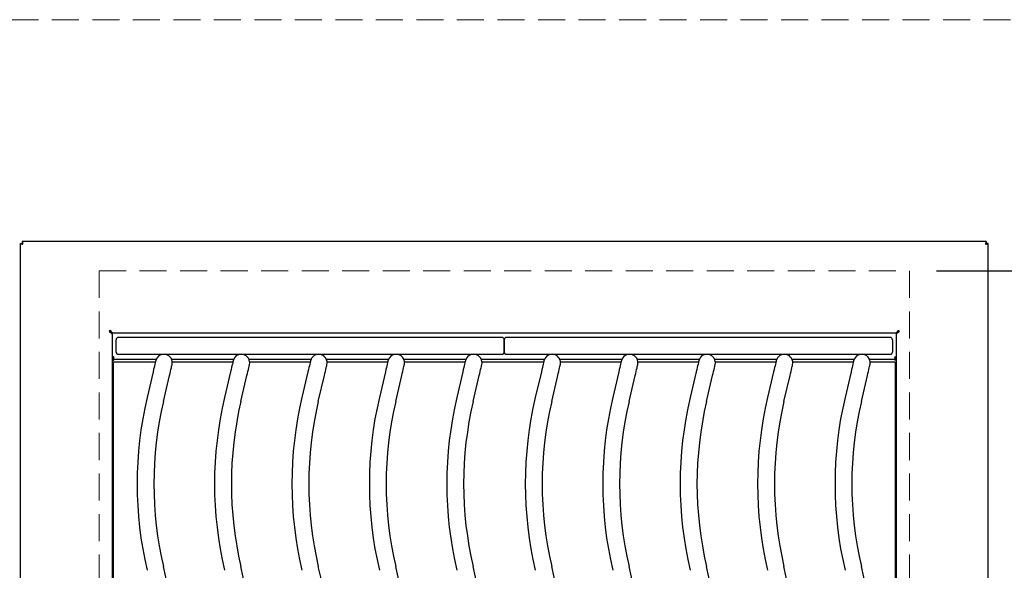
# Model space of a CAD drawing. Header units: inches. Extents: x 35 to 165, y 14 to 115.
# Tile 21 of 39: x 57 to 78, y 87 to 99. Entities that reach past the tile are written whole.
import ezdxf

# ---------------------------------------------------------------- set-up
doc = ezdxf.new("R2010")
doc.units = ezdxf.units.IN
doc.header["$LTSCALE"] = 12
doc.header["$MEASUREMENT"] = 0
doc.linetypes.add('HIDDEN', pattern=[0.075, 0.05, -0.025])
doc.layers.add('FORMAT', color=7, linetype='Continuous')
doc.styles.add('SLDTEXTSTYLE0', font='TXT', dxfattribs={"width": 0.75})
doc.dimstyles.new('SLDDIMSTYLE1', dxfattribs={"dimtxt": 1.17, "dimasz": 1.56, "dimexe": 0, "dimexo": 0.0625, "dimgap": 0.2925, "dimtad": 0, "dimtih": 1, "dimtoh": 1, "dimdec": 3, "dimrnd": 1e-09, "dimzin": 12, "dimdsep": 46, "dimlunit": 5, "dimtxsty": 'SLDTEXTSTYLE0', "dimsah": 1, "dimcen": 0.09, "dimadec": 0, "dimazin": 3, "dimtfac": 1, "dimtdec": 3, "dimtofl": 0, "dimtmove": 0, "dimatfit": 3, "dimfxl": 1, "dimfrac": 2, "dimtolj": 1, "dimtzin": 12, "dimarcsym": 0})

# ---------------------------------------------------------------- blocks, each defined once
blk = doc.blocks.new('_D_6')
at = {"layer": 'FORMAT'}
for p, q in [((76.913, 93.326), (91.527, 93.326)), ((90.027, 93.326), (90.027, 84.779)), ((90.027, 74.34), (90.027, 82.887))]:
    blk.add_line(p, q, dxfattribs=at)
for points in [[(90.027, 93.326), (89.787, 91.766), (90.267, 91.766)], [(90.027, 74.34), (90.267, 75.9), (89.787, 75.9)]]:
    blk.add_solid(points, dxfattribs=at)
at = {"layer": 'FORMAT', "insert": (89.013, 84.395), "char_height": 1.17, "attachment_point": 1, "style": 'SLDTEXTSTYLE0'}
blk.add_mtext('6A', dxfattribs=at)
blk = doc.blocks.new('_D_7')
at = {"layer": 'FORMAT'}
for p, q in [((56.004, 93.977), (42.469, 93.977)), ((43.969, 93.977), (43.969, 82.601)), ((43.969, 69.333), (43.969, 80.709)), ((55.963, 69.333), (42.469, 69.333))]:
    blk.add_line(p, q, dxfattribs=at)
for points in [[(43.969, 93.977), (43.729, 92.417), (44.209, 92.417)], [(43.969, 69.333), (44.209, 70.893), (43.729, 70.893)]]:
    blk.add_solid(points, dxfattribs=at)
at = {"layer": 'FORMAT', "insert": (42.955, 82.217), "char_height": 1.17, "attachment_point": 1, "style": 'SLDTEXTSTYLE0'}
blk.add_mtext('3A', dxfattribs=at)

msp = doc.modelspace()

# ---------------------------------------------------------------- linework, layer by layer
at = {"color": 7, "linetype": 'Continuous', "lineweight": 25}
for p, q in [((56.5628, 93.9351), (56.6008, 93.9351)), ((56.5628, 73.8796), (56.5628, 93.9351)), ((56.6044, 93.9766), (56.6044, 93.9386)), ((78.0213, 93.9766), (56.6044, 93.9766)), ((78.0213, 93.9766), (78.0213, 93.9386)), ((78.0628, 93.9351), (78.0248, 93.9351)), ((78.0628, 73.8796), (78.0628, 93.9351)), ((58.5628, 92.001), (58.5628, 91.956)), ((58.5628, 91.9965), (58.5692, 91.9965)), ((58.5753, 91.9625), (58.5947, 91.9625)), ((58.5753, 91.9559), (58.5753, 91.9625)), ((58.5753, 91.9559), (58.5753, 91.9461)), ((58.5753, 91.9559), (58.6001, 91.9559)), ((58.6008, 91.9085), (58.6008, 74.0333)), ((75.9947, 91.9386), (58.631, 91.9386)), ((76.0248, 74.0333), (76.0248, 91.9085)), ((76.0503, 91.9559), (76.0256, 91.9559)), ((76.0503, 91.9625), (76.0309, 91.9625)), ((76.0503, 91.9559), (76.0503, 91.9625)), ((76.0503, 91.9559), (76.0503, 91.9461)), ((76.0628, 91.9965), (76.0565, 91.9965)), ((76.0628, 92.001), (76.0628, 91.956)), ((58.6878, 91.5219), (58.6878, 91.7959)), ((67.2628, 91.8459), (58.7378, 91.8459)), ((67.3128, 91.5219), (67.3128, 91.7959)), ((67.3128, 91.7959), (67.3128, 91.5219)), ((75.8878, 91.8459), (67.3628, 91.8459)), ((75.9378, 91.7959), (75.9378, 91.5219)), ((58.7378, 91.4719), (67.2628, 91.4719)), ((67.3628, 91.4719), (75.8878, 91.4719)), ((58.6383, 91.4133), (58.6008, 91.4133)), ((58.6008, 91.3707), (58.6014, 91.3707)), ((58.6008, 91.3438), (58.6383, 91.3438)), ((59.563, 91.2986), (58.6253, 91.2986)), ((58.6253, 91.2986), (58.6253, 91.2286)), ((58.6253, 91.2286), (58.6253, 74.7131)), ((58.6333, 91.3991), (58.6383, 91.3991)), ((58.6333, 91.3611), (58.6383, 91.3611)), ((58.6383, 91.409), (58.6383, 91.4133)), ((58.6383, 91.3611), (58.6383, 91.409)), ((58.6383, 91.3611), (59.5811, 91.3611)), ((58.6383, 91.3553), (58.6383, 91.3611)), ((58.6383, 91.3438), (58.6383, 91.3553)), ((59.9226, 91.3611), (61.3011, 91.3611)), ((61.283, 91.2986), (59.9384, 91.2986)), ((61.6426, 91.3611), (63.0211, 91.3611)), ((63.003, 91.2986), (61.6584, 91.2986)), ((63.3626, 91.3611), (64.7411, 91.3611)), ((64.723, 91.2986), (63.3784, 91.2986)), ((65.0826, 91.3611), (66.4611, 91.3611)), ((66.443, 91.2986), (65.0984, 91.2986)), ((66.8026, 91.3611), (68.2061, 91.3611)), ((68.188, 91.2986), (66.8184, 91.2986)), ((68.5476, 91.3611), (69.9261, 91.3611)), ((69.908, 91.2986), (68.5634, 91.2986)), ((70.2676, 91.3611), (71.6461, 91.3611)), ((71.628, 91.2986), (70.2834, 91.2986)), ((71.9876, 91.3611), (73.3661, 91.3611)), ((73.348, 91.2986), (72.0034, 91.2986)), ((73.7076, 91.3611), (75.0861, 91.3611)), ((75.068, 91.2986), (73.7234, 91.2986)), ((75.4276, 91.3611), (75.9874, 91.3611)), ((76.0003, 91.2986), (75.4434, 91.2986)), ((75.9874, 91.4133), (76.0248, 91.4133)), ((75.9874, 91.409), (75.9874, 91.4133)), ((75.9874, 91.409), (75.9874, 91.3611)), ((75.9923, 91.3991), (75.9874, 91.3991)), ((75.9923, 91.3611), (75.9874, 91.3611)), ((75.9874, 91.3611), (75.9874, 91.3553)), ((75.9874, 91.3438), (75.9874, 91.3553)), ((76.0248, 91.3438), (75.9874, 91.3438)), ((76.0003, 91.2986), (76.0003, 91.2286)), ((76.0003, 91.2286), (76.0003, 74.7131)), ((76.0248, 91.3707), (76.0243, 91.3707)), ((59.5126, 91.0843), (59.3783, 90.5137)), ((59.7424, 90.428), (59.8766, 90.9987)), ((61.2326, 91.0843), (61.0983, 90.5137)), ((61.4624, 90.428), (61.5966, 90.9987)), ((62.9526, 91.0843), (62.8183, 90.5137)), ((63.1824, 90.428), (63.3166, 90.9987)), ((64.6726, 91.0843), (64.5383, 90.5137)), ((64.9024, 90.428), (65.0366, 90.9987)), ((66.3926, 91.0843), (66.2583, 90.5137)), ((66.6224, 90.428), (66.7566, 90.9987)), ((68.1376, 91.0843), (68.0033, 90.5137)), ((68.3674, 90.428), (68.5016, 90.9987)), ((69.8576, 91.0843), (69.7233, 90.5137)), ((70.0874, 90.428), (70.2216, 90.9987)), ((71.5776, 91.0843), (71.4433, 90.5137)), ((71.8074, 90.428), (71.9416, 90.9987)), ((73.2976, 91.0843), (73.1633, 90.5137)), ((73.5274, 90.428), (73.6616, 90.9987)), ((75.0176, 91.0843), (74.8833, 90.5137)), ((75.2474, 90.428), (75.3816, 90.9987)), ((58.6208, 90.9709), (58.6008, 90.9709)), ((58.6253, 90.9709), (58.6208, 90.9709)), ((76.0003, 90.9709), (76.0048, 90.9709)), ((76.0048, 90.9709), (76.0248, 90.9709))]:
    msp.add_line(p, q, dxfattribs=at)
at = {"color": 7, "linetype": 'Continuous', "lineweight": 25, "flags": 128}
for points in [[(59.5698, 91.3277), (59.5687, 91.323), (59.5655, 91.3092), (59.5602, 91.2867), (59.553, 91.2564), (59.5444, 91.2195), (59.5345, 91.1775), (59.5237, 91.1318), (59.5126, 91.0843)], [(59.8766, 90.9987), (59.8878, 91.0462), (59.8985, 91.0918), (59.9084, 91.1339), (59.9171, 91.1708), (59.9242, 91.201), (59.9295, 91.2235), (59.9328, 91.2374), (59.9339, 91.242)], [(61.2898, 91.3277), (61.2887, 91.323), (61.2855, 91.3092), (61.2802, 91.2867), (61.273, 91.2564), (61.2644, 91.2195), (61.2545, 91.1775), (61.2437, 91.1318), (61.2326, 91.0843)], [(61.5966, 90.9987), (61.6078, 91.0462), (61.6185, 91.0918), (61.6284, 91.1339), (61.6371, 91.1708), (61.6442, 91.201), (61.6495, 91.2235), (61.6528, 91.2374), (61.6539, 91.242)], [(63.0098, 91.3277), (63.0087, 91.323), (63.0055, 91.3092), (63.0002, 91.2867), (62.993, 91.2564), (62.9844, 91.2195), (62.9745, 91.1775), (62.9637, 91.1318), (62.9526, 91.0843)], [(63.3166, 90.9987), (63.3278, 91.0462), (63.3385, 91.0918), (63.3484, 91.1339), (63.3571, 91.1708), (63.3642, 91.201), (63.3695, 91.2235), (63.3728, 91.2374), (63.3739, 91.242)], [(64.7298, 91.3277), (64.7287, 91.323), (64.7255, 91.3092), (64.7202, 91.2867), (64.713, 91.2564), (64.7044, 91.2195), (64.6945, 91.1775), (64.6837, 91.1318), (64.6726, 91.0843)], [(65.0366, 90.9987), (65.0478, 91.0462), (65.0585, 91.0918), (65.0684, 91.1339), (65.0771, 91.1708), (65.0842, 91.201), (65.0895, 91.2235), (65.0928, 91.2374), (65.0939, 91.242)], [(66.4498, 91.3277), (66.4487, 91.323), (66.4455, 91.3092), (66.4402, 91.2867), (66.433, 91.2564), (66.4244, 91.2195), (66.4145, 91.1775), (66.4037, 91.1318), (66.3926, 91.0843)], [(66.7566, 90.9987), (66.7678, 91.0462), (66.7785, 91.0918), (66.7884, 91.1339), (66.7971, 91.1708), (66.8042, 91.201), (66.8095, 91.2235), (66.8128, 91.2374), (66.8139, 91.242)], [(68.1948, 91.3277), (68.1937, 91.323), (68.1905, 91.3092), (68.1852, 91.2867), (68.178, 91.2564), (68.1694, 91.2195), (68.1595, 91.1775), (68.1487, 91.1318), (68.1376, 91.0843)], [(68.5016, 90.9987), (68.5128, 91.0462), (68.5235, 91.0918), (68.5334, 91.1339), (68.5421, 91.1708), (68.5492, 91.201), (68.5545, 91.2235), (68.5578, 91.2374), (68.5589, 91.242)], [(69.9148, 91.3277), (69.9137, 91.323), (69.9105, 91.3092), (69.9052, 91.2867), (69.898, 91.2564), (69.8894, 91.2195), (69.8795, 91.1775), (69.8687, 91.1318), (69.8576, 91.0843)], [(70.2216, 90.9987), (70.2328, 91.0462), (70.2435, 91.0918), (70.2534, 91.1339), (70.2621, 91.1708), (70.2692, 91.201), (70.2745, 91.2235), (70.2778, 91.2374), (70.2789, 91.242)], [(71.6348, 91.3277), (71.6337, 91.323), (71.6305, 91.3092), (71.6252, 91.2867), (71.618, 91.2564), (71.6094, 91.2195), (71.5995, 91.1775), (71.5887, 91.1318), (71.5776, 91.0843)], [(71.9416, 90.9987), (71.9528, 91.0462), (71.9635, 91.0918), (71.9734, 91.1339), (71.9821, 91.1708), (71.9892, 91.201), (71.9945, 91.2235), (71.9978, 91.2374), (71.9989, 91.242)], [(73.3548, 91.3277), (73.3537, 91.323), (73.3505, 91.3092), (73.3452, 91.2867), (73.338, 91.2564), (73.3294, 91.2195), (73.3195, 91.1775), (73.3087, 91.1318), (73.2976, 91.0843)], [(73.6616, 90.9987), (73.6728, 91.0462), (73.6835, 91.0918), (73.6934, 91.1339), (73.7021, 91.1708), (73.7092, 91.201), (73.7145, 91.2235), (73.7178, 91.2374), (73.7189, 91.242)], [(75.0748, 91.3277), (75.0737, 91.323), (75.0705, 91.3092), (75.0652, 91.2867), (75.058, 91.2564), (75.0494, 91.2195), (75.0395, 91.1775), (75.0287, 91.1318), (75.0176, 91.0843)], [(75.3816, 90.9987), (75.3928, 91.0462), (75.4035, 91.0918), (75.4134, 91.1339), (75.4221, 91.1708), (75.4292, 91.201), (75.4345, 91.2235), (75.4378, 91.2374), (75.4389, 91.242)]]:
    msp.add_lwpolyline(points, dxfattribs=at)
at = {"color": 7, "linetype": 'Continuous', "lineweight": 25}
for centre, radius, start, end in [((58.5563, 91.9832), 0.019, 45, 225), ((76.0694, 91.9832), 0.019, 315, 135), ((58.7378, 91.7959), 0.05, 90, 180), ((67.2628, 91.7959), 0.05, 0, 90), ((67.3628, 91.7959), 0.05, 90, 180), ((75.8878, 91.7959), 0.05, 0, 90), ((58.7378, 91.5219), 0.05, 180, 270), ((59.7519, 91.2849), 0.187, 346.76135, 166.76135), ((61.4719, 91.2849), 0.187, 346.76135, 166.76135), ((63.1919, 91.2849), 0.187, 346.76135, 166.76135), ((64.9119, 91.2849), 0.187, 346.76135, 166.76135), ((66.6319, 91.2849), 0.187, 346.76135, 166.76135), ((67.2628, 91.5219), 0.05, 270, 0), ((67.3628, 91.5219), 0.05, 180, 270), ((68.3769, 91.2849), 0.187, 346.76135, 166.76135), ((70.0969, 91.2849), 0.187, 346.76135, 166.76135), ((71.8169, 91.2849), 0.187, 346.76135, 166.76135), ((73.5369, 91.2849), 0.187, 346.76135, 166.76135), ((75.2569, 91.2849), 0.187, 346.76135, 166.76135), ((75.8878, 91.5219), 0.05, 270, 0), ((58.6333, 91.4191), 0.058, 235.92035, 270), ((58.6333, 91.4191), 0.02, 197.06019, 270), ((75.9923, 91.4191), 0.02, 270, 342.93981), ((75.9923, 91.4191), 0.058, 270, 304.07965), ((67.5303, 88.5959), 8.3745, 166.76135, 193.23865), ((67.5303, 88.5959), 8.0005, 166.76135, 193.23865), ((69.2503, 88.5959), 8.3745, 166.76135, 193.23865), ((69.2503, 88.5959), 8.0005, 166.76135, 193.23865), ((70.9703, 88.5959), 8.3745, 166.76135, 193.23865), ((70.9703, 88.5959), 8.0005, 166.76135, 193.23865), ((72.6903, 88.5959), 8.3745, 166.76135, 193.23865), ((72.6903, 88.5959), 8.0005, 166.76135, 193.23865), ((74.4103, 88.5959), 8.3745, 166.76135, 193.23865), ((74.4103, 88.5959), 8.0005, 166.76135, 193.23865), ((76.1553, 88.5959), 8.3745, 166.76135, 193.23865), ((76.1553, 88.5959), 8.0005, 166.76135, 193.23865), ((77.8753, 88.5959), 8.3745, 166.76135, 193.23865), ((77.8753, 88.5959), 8.0005, 166.76135, 193.23865), ((79.5953, 88.5959), 8.3745, 166.76135, 193.23865), ((79.5953, 88.5959), 8.0005, 166.76135, 193.23865), ((81.3153, 88.5959), 8.3745, 166.76135, 193.23865), ((81.3153, 88.5959), 8.0005, 166.76135, 193.23865), ((83.0353, 88.5959), 8.3745, 166.76135, 193.23865), ((83.0353, 88.5959), 8.0005, 166.76135, 193.23865), ((51.5904, 84.8459), 8.3745, 346.76135, 13.23865), ((53.3104, 84.8459), 8.3745, 346.76135, 13.23865), ((55.0304, 84.8459), 8.3745, 346.76135, 13.23865), ((56.7504, 84.8459), 8.3745, 346.76135, 13.23865), ((58.4704, 84.8459), 8.3745, 346.76135, 13.23865), ((60.2154, 84.8459), 8.3745, 346.76135, 13.23865), ((61.9354, 84.8459), 8.3745, 346.76135, 13.23865), ((63.6554, 84.8459), 8.3745, 346.76135, 13.23865), ((65.3754, 84.8459), 8.3745, 346.76135, 13.23865), ((67.0954, 84.8459), 8.3745, 346.76135, 13.23865)]:
    msp.add_arc(centre, radius, start, end, dxfattribs=at)
for points, knots in [([(56.5628, 93.9351), (56.5637, 93.9337), (56.5655, 93.931), (56.5789, 93.9269), (56.598, 93.9227), (56.6132, 93.92), (56.6208, 93.9186)], [0, 0, 0, 0, 0.2499996, 0.5000015, 0.7500004, 1, 1, 1, 1]), ([(56.6008, 93.9351), (56.6011, 93.9337), (56.6018, 93.931), (56.6064, 93.9269), (56.613, 93.9227), (56.6182, 93.92), (56.6208, 93.9186)], [0, 0, 0, 0, 0.2500029, 0.5000025, 0.7500024, 1, 1, 1, 1]), ([(56.6208, 93.9186), (56.6195, 93.9262), (56.6181, 93.9338), (56.6154, 93.9478), (56.614, 93.9543), (56.6112, 93.965), (56.6099, 93.9693), (56.6071, 93.9751), (56.6058, 93.9766), (56.6044, 93.9766)], [0, 0, 0, 0, 0.25, 0.25, 0.5, 0.5, 0.75, 0.75, 1, 1, 1, 1]), ([(56.6208, 93.9186), (56.6181, 93.9239), (56.6154, 93.9291), (56.6099, 93.9365), (56.6071, 93.9386), (56.6044, 93.9386)], [0, 0, 0, 0, 0.5, 0.5, 1, 1, 1, 1]), ([(78.0213, 93.9766), (78.0199, 93.9758), (78.0172, 93.974), (78.0131, 93.9606), (78.009, 93.9414), (78.0062, 93.9262), (78.0048, 93.9186)], [0, 0, 0, 0, 0.2500007, 0.4999991, 0.7499992, 1, 1, 1, 1]), ([(78.0213, 93.9386), (78.0199, 93.9383), (78.0172, 93.9377), (78.0131, 93.9331), (78.009, 93.9265), (78.0062, 93.9212), (78.0048, 93.9186)], [0, 0, 0, 0, 0.24999472, 0.50000739, 0.75000487, 1, 1, 1, 1]), ([(78.0048, 93.9186), (78.0124, 93.92), (78.02, 93.9214), (78.0341, 93.9241), (78.0405, 93.9255), (78.0512, 93.9282), (78.0555, 93.9296), (78.0613, 93.9323), (78.0628, 93.9337), (78.0628, 93.9351)], [0, 0, 0, 0, 0.25, 0.25, 0.5, 0.5, 0.75, 0.75, 1, 1, 1, 1]), ([(78.0048, 93.9186), (78.0101, 93.9214), (78.0153, 93.9241), (78.0227, 93.9296), (78.0248, 93.9323), (78.0248, 93.9351)], [0, 0, 0, 0, 0.5, 0.5, 1, 1, 1, 1]), ([(58.5428, 91.9698), (58.5504, 91.9646), (58.558, 91.9595), (58.5721, 91.9493), (58.5785, 91.9442), (58.5892, 91.934), (58.5935, 91.9289), (58.5993, 91.9187), (58.6008, 91.9136), (58.6008, 91.9085)], [0, 0, 0, 0, 0.25, 0.25, 0.5, 0.5, 0.75, 0.75, 1, 1, 1, 1]), ([(58.631, 91.9386), (58.6259, 91.9386), (58.6208, 91.9401), (58.6106, 91.9459), (58.6055, 91.9502), (58.5952, 91.961), (58.5901, 91.9674), (58.5799, 91.9814), (58.5748, 91.989), (58.5697, 91.9966)], [0, 0, 0, 0, 0.25, 0.25, 0.5, 0.5, 0.75, 0.75, 1, 1, 1, 1]), ([(76.056, 91.9966), (76.0509, 91.989), (76.0458, 91.9814), (76.0356, 91.9674), (76.0305, 91.961), (76.0202, 91.9502), (76.0151, 91.9459), (76.0049, 91.9401), (75.9998, 91.9386), (75.9947, 91.9386)], [0, 0, 0, 0, 0.25, 0.25, 0.5, 0.5, 0.75, 0.75, 1, 1, 1, 1]), ([(76.0248, 91.9085), (76.0248, 91.9136), (76.0264, 91.9187), (76.0322, 91.9289), (76.0365, 91.934), (76.0472, 91.9442), (76.0536, 91.9493), (76.0677, 91.9595), (76.0753, 91.9646), (76.0828, 91.9698)], [0, 0, 0, 0, 0.25, 0.25, 0.5, 0.5, 0.75, 0.75, 1, 1, 1, 1])]:
    msp.add_open_spline(points, degree=3, knots=knots, dxfattribs=at)
at = {"layer": 'FORMAT', "linetype": 'HIDDEN', "lineweight": 18}
for p, q in [((83.0628, 98.8996), (51.5628, 98.8996)), ((58.3128, 93.3256), (76.3128, 93.3256)), ((58.3128, 93.3256), (58.3128, 74.3401)), ((76.3128, 93.3256), (76.3128, 74.3401))]:
    msp.add_line(p, q, dxfattribs=at)

# ---------------------------------------------------------------- dimensions: what is measured, and where the dimension line sits
at = {"layer": 'FORMAT'}
for base, p1, p2, text, picture, middle in [((43.9692, 69.3332), (56.6044, 93.9766), (56.5628, 69.3332), '3A', '_D_7', (43.9692, 81.6549)), ((90.0271, 74.3401), (76.3128, 93.3256), (117.3189, 74.3401), '6A', '_D_6', (90.0271, 83.8328))]:
    dim = msp.add_linear_dim(base=base, p1=p1, p2=p2, angle=90, text=text, dimstyle='SLDDIMSTYLE1', dxfattribs=at)
    dim.commit()
    dim.dimension.update_dxf_attribs({"geometry": picture, "text_midpoint": middle, "dimtype": 160})

doc.saveas('drawing.dxf')
